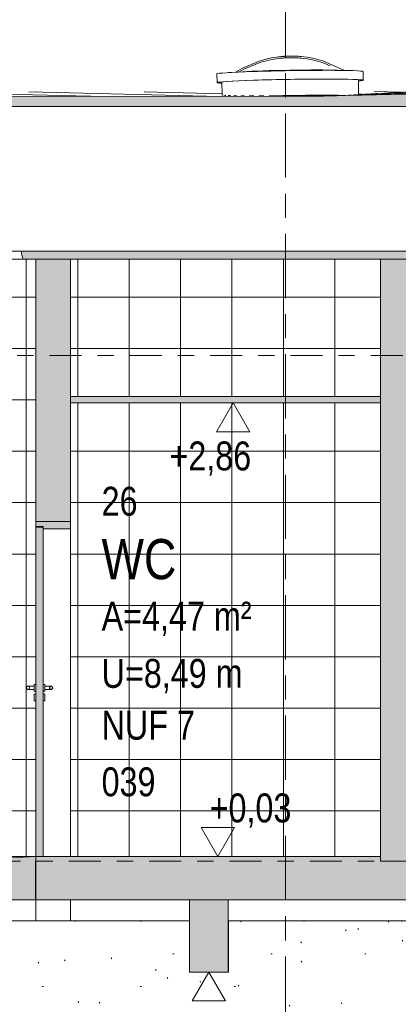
# Model space of a CAD drawing. Header units: metres. Extents: x -28 to 176, y -14 to 869.
# Tile 55 of 60: x 82.54 to 84.9, y -3.69 to 2.45. Entities that reach past the tile are written whole.
import ezdxf

# ---------------------------------------------------------------- set-up
doc = ezdxf.new("R2010")
doc.units = ezdxf.units.M
doc.linetypes.add('_Ebene_', pattern=[0.4, 0.2, -0.1, 0, -0.1])
doc.linetypes.add('_Rasterlinie_', pattern=[0.75, 0.4, -0.1, 0.15, -0.1])
for name, color, linetype, lineweight in [('A_Ebenen', 130, 'Continuous', 5), ('A_Fenster', 45, 'Continuous', 5), ('A_Geschossdecken', 7, 'Continuous', 5), ('A_Geschossdecken_Oberflächenschraffur', 7, 'Continuous', 5), ('A_Geschossdecken_Schraffur', 7, 'Continuous', 5), ('A_Hoehenkoten', 124, 'Continuous', 5), ('A_Linien_Feine Linien', 7, 'Continuous', 5), ('A_Raster', 128, 'Continuous', 5), ('A_Raum-Txt', 16, 'Continuous', 5), ('A_Skelettbau_Tragwerk Stahlbeton', 142, 'Continuous', 5), ('A_Tuer', 128, 'Continuous', 5), ('A_Türen_Element', 128, 'Continuous', 5), ('A_Türen_Rahmen', 128, 'Continuous', 5), ('A_Wand', 244, 'Continuous', 5), ('A_Wand_Schraff', 1, 'Continuous', 5), ('A_Wände_Oberflächenschraffur', 244, 'Continuous', 5)]:
    doc.layers.add(name, color=color, linetype=linetype, lineweight=lineweight)
doc.styles.add('Arial', font='arial.ttf', dxfattribs={"width": 0.8, "height": 0.18})
doc.styles.add('Arial_B', font='txt', dxfattribs={"width": 0.8, "height": 0.25})
pattern_1 = [(0, (65.62118, 18.958), (0, 0.32), []), (90, (65.62118, 18.958), (-0.32, 2e-17), [])]

# ---------------------------------------------------------------- blocks, each defined once
blk = doc.blocks.new('FE Dachkuppel rund - Ø_850 _1000_-8070056-D')
at = {"layer": 'A_Fenster', "color": 250, "lineweight": 9}
for p, q in [((11.5557, 2.1085), (11.5566, 2.0543)), ((11.5557, 2.1085), (11.5557, 2.1085)), ((11.719, 2.1221), (11.6262, 2.1164)), ((12.3949, 2.129), (12.3019, 2.1316)), ((12.4665, 2.0691), (12.4656, 2.1233)), ((11.5616, 2.0543), (11.5616, 2.0543)), ((11.5865, 2.0589), (11.5879, 1.975)), ((12.438, 1.978), (12.4364, 2.0728))]:
    blk.add_line(p, q, dxfattribs=at)
at = {"layer": 'A_Fenster', "color": 250, "lineweight": 9, "flags": 128}
for points in [[(12.3498, 2.1301), (12.214, 2.1902), (12.1519, 2.2061), (12.1181, 2.2121), (12.0968, 2.2149), (12.0822, 2.2165), (12.0716, 2.2174), (12.0635, 2.218), (12.0571, 2.2184), (12.0519, 2.2187), (12.0476, 2.2189), (12.0439, 2.219), (12.0408, 2.2191), (12.038, 2.2192), (12.0356, 2.2193), (12.0335, 2.2193), (12.0315, 2.2194), (12.0298, 2.2194), (12.0282, 2.2194), (12.0267, 2.2194), (12.0253, 2.2194), (12.0241, 2.2195), (12.0229, 2.2195), (12.0217, 2.2195), (12.0207, 2.2195), (12.0197, 2.2195), (12.0187, 2.2195), (12.0178, 2.2195), (12.0169, 2.2195), (12.016, 2.2195), (12.0152, 2.2194), (12.0144, 2.2194), (12.0136, 2.2194), (12.0128, 2.2194), (12.012, 2.2194), (12.0113, 2.2194), (12.0105, 2.2194), (12.0098, 2.2194), (12.0091, 2.2194), (12.0083, 2.2194), (12.0076, 2.2194), (12.0068, 2.2193), (12.0061, 2.2193), (12.0053, 2.2193), (12.0045, 2.2193), (12.0038, 2.2193), (12.003, 2.2193), (12.0021, 2.2192), (12.0013, 2.2192), (12.0004, 2.2192), (11.9995, 2.2192), (11.9985, 2.2191), (11.9975, 2.2191), (11.9965, 2.2191), (11.9954, 2.219), (11.9942, 2.219), (11.9929, 2.2189), (11.9916, 2.2189), (11.9902, 2.2188), (11.9886, 2.2187), (11.9869, 2.2186), (11.985, 2.2185), (11.9829, 2.2184), (11.9806, 2.2183), (11.9779, 2.2181), (11.9749, 2.2179), (11.9714, 2.2177), (11.9673, 2.2174), (11.9623, 2.217), (11.9563, 2.2164), (11.9487, 2.2156), (11.9389, 2.2145), (11.9256, 2.2127), (11.9065, 2.2097), (11.8769, 2.2038), (11.8252, 2.1901), (11.7152, 2.1449), (11.6703, 2.119)], [(12.2596, 2.1591), (12.2131, 2.18), (12.151, 2.1961), (12.1172, 2.2021), (12.096, 2.205), (12.0816, 2.2065), (12.071, 2.2074), (12.063, 2.208), (12.0567, 2.2084), (12.0515, 2.2087), (12.0472, 2.2089), (12.0436, 2.209), (12.0405, 2.2091), (12.0378, 2.2092), (12.0354, 2.2093), (12.0333, 2.2093), (12.0314, 2.2094), (12.0297, 2.2094), (12.0281, 2.2094), (12.0266, 2.2094), (12.0253, 2.2094), (12.024, 2.2095), (12.0228, 2.2095), (12.0217, 2.2095), (12.0207, 2.2095), (12.0197, 2.2095), (12.0187, 2.2095), (12.0178, 2.2095), (12.017, 2.2095), (12.0161, 2.2095), (12.0153, 2.2095), (12.0145, 2.2094), (12.0137, 2.2094), (12.0129, 2.2094), (12.0122, 2.2094), (12.0114, 2.2094), (12.0107, 2.2094), (12.01, 2.2094), (12.0092, 2.2094), (12.0085, 2.2094), (12.0078, 2.2094), (12.0071, 2.2093), (12.0063, 2.2093), (12.0056, 2.2093), (12.0048, 2.2093), (12.004, 2.2093), (12.0032, 2.2093), (12.0024, 2.2092), (12.0016, 2.2092), (12.0007, 2.2092), (11.9998, 2.2092), (11.9989, 2.2091), (11.9979, 2.2091), (11.9969, 2.2091), (11.9958, 2.209), (11.9946, 2.209), (11.9934, 2.2089), (11.9921, 2.2089), (11.9906, 2.2088), (11.9891, 2.2087), (11.9874, 2.2087), (11.9856, 2.2086), (11.9835, 2.2085), (11.9812, 2.2083), (11.9786, 2.2082), (11.9757, 2.208), (11.9722, 2.2077), (11.9682, 2.2074), (11.9633, 2.207), (11.9574, 2.2065), (11.95, 2.2057), (11.9404, 2.2046), (11.9273, 2.2029), (11.9088, 2.1999), (11.88, 2.1942), (11.8298, 2.181), (11.7237, 2.1381), (11.6934, 2.1205)]]:
    blk.add_lwpolyline(points, dxfattribs=at)
at = {"layer": 'A_Fenster', "color": 250, "lineweight": 9}
for centre, major_axis, start_param, end_param in [((12.0107, 2.1159), (0.4549, 0.0074), 6.282974, 9.424567), ((12.0106, 2.1217), (0.345, 0.0056), 0.554187, 2.586983), ((12.0106, 2.1217), (0.345, 0.0056), 0.554187, 2.586983), ((12.0115, 2.0617), (0.4549, 0.0074), 6.282974, 9.424567), ((12.0115, 2.0617), (0.4549, 0.0074), 3.141381, 3.509544), ((12.0115, 2.0617), (0.4499, 0.0074), 6.282974, 9.424567), ((12.0115, 2.0617), (0.4499, 0.0074), 3.306728, 3.483754), ((12.0115, 2.0617), (0.4499, 0.0074), 5.941037, 6.282974), ((12.0115, 2.0617), (0.4549, 0.0074), 5.915271, 6.282974), ((12.0132, 1.9618), (0.4249, 0.0069), 1.570585, 1.871926), ((12.0132, 1.9618), (0.345, 0.0056), 1.570585, 1.646222), ((12.0132, 1.9618), (0.4249, 0.0069), 0.68357, 1.570585), ((12.0132, 1.9618), (0.345, 0.0056), 0.741787, 1.570585)]:
    blk.add_ellipse(centre, major_axis=major_axis, ratio=0.02802, start_param=start_param, end_param=end_param, dxfattribs=at)
blk = doc.blocks.new('TU DF 1 - Rahmenstock flächenbündig variabel - DL - H - 840 x 2040-8070128-D')
at = {"layer": 'A_Tuer', "lineweight": 9}
for points in [[(10.4739, -0.7251), (10.6439, -0.7251), (10.6439, -0.6801), (10.4289, -0.6801), (10.4289, -0.7101), (10.4739, -0.7101), (10.4739, -0.7219)], [(10.4739, -2.7651), (10.4739, -0.7141), (10.4289, -0.7141), (10.4289, -2.7651)]]:
    blk.add_hatch(color=253, dxfattribs=at).paths.add_polyline_path(points, flags=0)
at = {"layer": 'A_Tuer', "color": 250, "lineweight": 9}
for p, q in [((10.4189, -1.7051), (10.3789, -1.7051)), ((10.4189, -1.7051), (10.3789, -1.7051)), ((10.4289, -1.6951), (10.4189, -1.6951)), ((10.4189, -1.7151), (10.4189, -1.6951)), ((10.4189, -1.7351), (10.4189, -1.7151)), ((10.4839, -1.6951), (10.4739, -1.6951)), ((10.4839, -1.6951), (10.4839, -1.7151)), ((10.5239, -1.7051), (10.4839, -1.7051)), ((10.5239, -1.7051), (10.4839, -1.7051)), ((10.4839, -1.7151), (10.4839, -1.7351)), ((10.3789, -1.7251), (10.4189, -1.7251)), ((10.3789, -1.7251), (10.4189, -1.7251)), ((10.4189, -1.7351), (10.4289, -1.7351)), ((10.4289, -1.7551), (10.4189, -1.7551)), ((10.4189, -1.7751), (10.4189, -1.7551)), ((10.4189, -1.7951), (10.4189, -1.7751)), ((10.4739, -1.7351), (10.4839, -1.7351)), ((10.4839, -1.7551), (10.4739, -1.7551)), ((10.4839, -1.7251), (10.5239, -1.7251)), ((10.4839, -1.7251), (10.5239, -1.7251)), ((10.4839, -1.7551), (10.4839, -1.7751)), ((10.4839, -1.7751), (10.4839, -1.7951)), ((10.4189, -1.7951), (10.4289, -1.7951)), ((10.4739, -1.7951), (10.4839, -1.7951))]:
    blk.add_line(p, q, dxfattribs=at)
for centre, start, end in [((10.3789, -1.7151), 0, 180), ((10.3789, -1.7151), 0, 180), ((10.3789, -1.7151), 180, 0), ((10.3789, -1.7151), 180, 0), ((10.5239, -1.7151), 0, 180), ((10.5239, -1.7151), 0, 180), ((10.5239, -1.7151), 180, 0), ((10.5239, -1.7151), 180, 0)]:
    blk.add_arc(centre, 0.01, start, end, dxfattribs=at)
for points, knots in [([(10.3689, -1.7151), (10.3689, -1.7142), (10.369, -1.7129), (10.3696, -1.7113), (10.3702, -1.7101), (10.3708, -1.7092), (10.3714, -1.7085), (10.3719, -1.7079), (10.3728, -1.7071), (10.3737, -1.7065), (10.3744, -1.7061), (10.375, -1.7059), (10.3757, -1.7056), (10.3763, -1.7054), (10.3769, -1.7053), (10.3776, -1.7052), (10.3782, -1.7051), (10.3789, -1.7051), (10.3795, -1.7051), (10.3802, -1.7052), (10.3808, -1.7053), (10.3815, -1.7054), (10.3821, -1.7056), (10.3827, -1.7059), (10.3833, -1.7061), (10.3839, -1.7064), (10.3844, -1.7068), (10.3851, -1.7073), (10.3858, -1.7079), (10.3864, -1.7085), (10.3869, -1.7092), (10.3873, -1.7097), (10.3875, -1.7101)], [0, 0, 0, 0, 0.0833333, 0.125, 0.1666667, 0.2083333, 0.2291667, 0.25, 0.2916667, 0.3333333, 0.3541667, 0.375, 0.3958333, 0.4166667, 0.4375, 0.4583333, 0.4791667, 0.5, 0.5208333, 0.5416667, 0.5625, 0.5833333, 0.6041667, 0.625, 0.6458333, 0.6666667, 0.6875, 0.7083333, 0.75, 0.7708333, 0.7916667, 0.8333333, 0.8333333, 0.8333333, 0.8333333]), ([(10.3689, -1.7151), (10.3689, -1.7142), (10.369, -1.7129), (10.3696, -1.7113), (10.3702, -1.7101), (10.3708, -1.7092), (10.3714, -1.7085), (10.3719, -1.7079), (10.3728, -1.7071), (10.3737, -1.7065), (10.3744, -1.7061), (10.375, -1.7059), (10.3757, -1.7056), (10.3763, -1.7054), (10.3769, -1.7053), (10.3776, -1.7052), (10.3782, -1.7051), (10.3789, -1.7051), (10.3795, -1.7051), (10.3802, -1.7052), (10.3808, -1.7053), (10.3815, -1.7054), (10.3821, -1.7056), (10.3827, -1.7059), (10.3833, -1.7061), (10.3839, -1.7064), (10.3844, -1.7068), (10.3851, -1.7073), (10.3858, -1.7079), (10.3864, -1.7085), (10.3869, -1.7092), (10.3873, -1.7097), (10.3875, -1.7101)], [0, 0, 0, 0, 0.0833333, 0.125, 0.1666667, 0.2083333, 0.2291667, 0.25, 0.2916667, 0.3333333, 0.3541667, 0.375, 0.3958333, 0.4166667, 0.4375, 0.4583333, 0.4791667, 0.5, 0.5208333, 0.5416667, 0.5625, 0.5833333, 0.6041667, 0.625, 0.6458333, 0.6666667, 0.6875, 0.7083333, 0.75, 0.7708333, 0.7916667, 0.8333333, 0.8333333, 0.8333333, 0.8333333]), ([(10.3839, -1.7238), (10.3837, -1.7239), (10.3833, -1.7241), (10.3827, -1.7243), (10.3821, -1.7246), (10.3815, -1.7248), (10.3808, -1.7249), (10.3802, -1.725), (10.3795, -1.7251), (10.3789, -1.7251), (10.3782, -1.7251), (10.3776, -1.725), (10.3769, -1.7249), (10.3763, -1.7248), (10.3757, -1.7246), (10.375, -1.7243), (10.3744, -1.7241), (10.3739, -1.7238), (10.3733, -1.7234), (10.3726, -1.7229), (10.3719, -1.7223), (10.3714, -1.7217), (10.3708, -1.721), (10.3702, -1.7201), (10.3696, -1.7189), (10.369, -1.7173), (10.3689, -1.716), (10.3689, -1.7151)], [0.3333333, 0.3333333, 0.3333333, 0.3333333, 0.3541667, 0.375, 0.3958333, 0.4166667, 0.4375, 0.4583333, 0.4791667, 0.5, 0.5208333, 0.5416667, 0.5625, 0.5833333, 0.6041667, 0.625, 0.6458333, 0.6666667, 0.6875, 0.7083333, 0.75, 0.7708333, 0.7916667, 0.8333333, 0.875, 0.9166667, 1, 1, 1, 1]), ([(10.3839, -1.7238), (10.3837, -1.7239), (10.3833, -1.7241), (10.3827, -1.7243), (10.3821, -1.7246), (10.3815, -1.7248), (10.3808, -1.7249), (10.3802, -1.725), (10.3795, -1.7251), (10.3789, -1.7251), (10.3782, -1.7251), (10.3776, -1.725), (10.3769, -1.7249), (10.3763, -1.7248), (10.3757, -1.7246), (10.375, -1.7243), (10.3744, -1.7241), (10.3739, -1.7238), (10.3733, -1.7234), (10.3726, -1.7229), (10.3719, -1.7223), (10.3714, -1.7217), (10.3708, -1.721), (10.3702, -1.7201), (10.3696, -1.7189), (10.369, -1.7173), (10.3689, -1.716), (10.3689, -1.7151)], [0.3333333, 0.3333333, 0.3333333, 0.3333333, 0.3541667, 0.375, 0.3958333, 0.4166667, 0.4375, 0.4583333, 0.4791667, 0.5, 0.5208333, 0.5416667, 0.5625, 0.5833333, 0.6041667, 0.625, 0.6458333, 0.6666667, 0.6875, 0.7083333, 0.75, 0.7708333, 0.7916667, 0.8333333, 0.875, 0.9166667, 1, 1, 1, 1]), ([(10.5335, -1.7177), (10.5334, -1.7181), (10.5331, -1.7189), (10.5326, -1.7201), (10.5319, -1.721), (10.5314, -1.7217), (10.5308, -1.7223), (10.53, -1.7231), (10.5291, -1.7237), (10.5283, -1.7241), (10.5277, -1.7243), (10.5271, -1.7246), (10.5265, -1.7248), (10.5258, -1.7249), (10.5252, -1.725), (10.5245, -1.7251), (10.5239, -1.7251), (10.5232, -1.7251), (10.5226, -1.725), (10.5219, -1.7249), (10.5213, -1.7248), (10.5207, -1.7246), (10.52, -1.7243), (10.5194, -1.7241), (10.5189, -1.7238), (10.5183, -1.7234), (10.5176, -1.7229), (10.5169, -1.7223), (10.5164, -1.7217), (10.5158, -1.721), (10.5152, -1.7201), (10.5146, -1.7189), (10.514, -1.7173), (10.5139, -1.716), (10.5139, -1.7151)], [0.0833333, 0.0833333, 0.0833333, 0.0833333, 0.125, 0.1666667, 0.2083333, 0.2291667, 0.25, 0.2916667, 0.3333333, 0.3541667, 0.375, 0.3958333, 0.4166667, 0.4375, 0.4583333, 0.4791667, 0.5, 0.5208333, 0.5416667, 0.5625, 0.5833333, 0.6041667, 0.625, 0.6458333, 0.6666667, 0.6875, 0.7083333, 0.75, 0.7708333, 0.7916667, 0.8333333, 0.875, 0.9166667, 1, 1, 1, 1]), ([(10.5335, -1.7177), (10.5334, -1.7181), (10.5331, -1.7189), (10.5326, -1.7201), (10.5319, -1.721), (10.5314, -1.7217), (10.5308, -1.7223), (10.53, -1.7231), (10.5291, -1.7237), (10.5283, -1.7241), (10.5277, -1.7243), (10.5271, -1.7246), (10.5265, -1.7248), (10.5258, -1.7249), (10.5252, -1.725), (10.5245, -1.7251), (10.5239, -1.7251), (10.5232, -1.7251), (10.5226, -1.725), (10.5219, -1.7249), (10.5213, -1.7248), (10.5207, -1.7246), (10.52, -1.7243), (10.5194, -1.7241), (10.5189, -1.7238), (10.5183, -1.7234), (10.5176, -1.7229), (10.5169, -1.7223), (10.5164, -1.7217), (10.5158, -1.721), (10.5152, -1.7201), (10.5146, -1.7189), (10.514, -1.7173), (10.5139, -1.716), (10.5139, -1.7151)], [0.0833333, 0.0833333, 0.0833333, 0.0833333, 0.125, 0.1666667, 0.2083333, 0.2291667, 0.25, 0.2916667, 0.3333333, 0.3541667, 0.375, 0.3958333, 0.4166667, 0.4375, 0.4583333, 0.4791667, 0.5, 0.5208333, 0.5416667, 0.5625, 0.5833333, 0.6041667, 0.625, 0.6458333, 0.6666667, 0.6875, 0.7083333, 0.75, 0.7708333, 0.7916667, 0.8333333, 0.875, 0.9166667, 1, 1, 1, 1]), ([(10.5152, -1.7101), (10.5154, -1.7097), (10.5158, -1.7092), (10.5164, -1.7085), (10.5169, -1.7079), (10.5178, -1.7071), (10.5187, -1.7065), (10.5194, -1.7061), (10.52, -1.7059), (10.5207, -1.7056), (10.5213, -1.7054), (10.5219, -1.7053), (10.5226, -1.7052), (10.5232, -1.7051), (10.5239, -1.7051), (10.5245, -1.7051), (10.5252, -1.7052), (10.5258, -1.7053), (10.5265, -1.7054), (10.5271, -1.7056), (10.5277, -1.7059), (10.5283, -1.7061), (10.5289, -1.7064), (10.5294, -1.7068), (10.5301, -1.7073), (10.5308, -1.7079), (10.5314, -1.7085), (10.5319, -1.7092), (10.5326, -1.7101), (10.5331, -1.7113), (10.5334, -1.7121), (10.5335, -1.7125)], [0.1666667, 0.1666667, 0.1666667, 0.1666667, 0.2083333, 0.2291667, 0.25, 0.2916667, 0.3333333, 0.3541667, 0.375, 0.3958333, 0.4166667, 0.4375, 0.4583333, 0.4791667, 0.5, 0.5208333, 0.5416667, 0.5625, 0.5833333, 0.6041667, 0.625, 0.6458333, 0.6666667, 0.6875, 0.7083333, 0.75, 0.7708333, 0.7916667, 0.8333333, 0.875, 0.9166667, 0.9166667, 0.9166667, 0.9166667]), ([(10.5152, -1.7101), (10.5154, -1.7097), (10.5158, -1.7092), (10.5164, -1.7085), (10.5169, -1.7079), (10.5178, -1.7071), (10.5187, -1.7065), (10.5194, -1.7061), (10.52, -1.7059), (10.5207, -1.7056), (10.5213, -1.7054), (10.5219, -1.7053), (10.5226, -1.7052), (10.5232, -1.7051), (10.5239, -1.7051), (10.5245, -1.7051), (10.5252, -1.7052), (10.5258, -1.7053), (10.5265, -1.7054), (10.5271, -1.7056), (10.5277, -1.7059), (10.5283, -1.7061), (10.5289, -1.7064), (10.5294, -1.7068), (10.5301, -1.7073), (10.5308, -1.7079), (10.5314, -1.7085), (10.5319, -1.7092), (10.5326, -1.7101), (10.5331, -1.7113), (10.5334, -1.7121), (10.5335, -1.7125)], [0.1666667, 0.1666667, 0.1666667, 0.1666667, 0.2083333, 0.2291667, 0.25, 0.2916667, 0.3333333, 0.3541667, 0.375, 0.3958333, 0.4166667, 0.4375, 0.4583333, 0.4791667, 0.5, 0.5208333, 0.5416667, 0.5625, 0.5833333, 0.6041667, 0.625, 0.6458333, 0.6666667, 0.6875, 0.7083333, 0.75, 0.7708333, 0.7916667, 0.8333333, 0.875, 0.9166667, 0.9166667, 0.9166667, 0.9166667]), ([(10.3875, -1.7201), (10.3873, -1.7205), (10.3869, -1.721), (10.3864, -1.7217), (10.3858, -1.7223), (10.3852, -1.7229), (10.3847, -1.7232), (10.3846, -1.7233)], [0.1666667, 0.1666667, 0.1666667, 0.1666667, 0.2083333, 0.2291667, 0.25, 0.2916667, 0.3050614, 0.3050614, 0.3050614, 0.3050614]), ([(10.3875, -1.7201), (10.3873, -1.7205), (10.3869, -1.721), (10.3864, -1.7217), (10.3858, -1.7223), (10.3852, -1.7229), (10.3847, -1.7232), (10.3846, -1.7233)], [0.1666667, 0.1666667, 0.1666667, 0.1666667, 0.2083333, 0.2291667, 0.25, 0.2916667, 0.3050614, 0.3050614, 0.3050614, 0.3050614])]:
    blk.add_open_spline(points, degree=3, knots=knots, dxfattribs=at)
at = {"layer": 'A_Türen_Element', "color": 250, "lineweight": 9}
for p, q in [((10.4739, -0.7141), (10.4289, -0.7141)), ((10.4289, -0.7141), (10.4289, -2.7651)), ((10.4739, -2.7651), (10.4739, -0.7141)), ((10.4289, -2.7651), (10.4739, -2.7651))]:
    blk.add_line(p, q, dxfattribs=at)
at = {"layer": 'A_Türen_Rahmen', "color": 250, "lineweight": 9}
for p, q in [((10.6439, -0.6801), (10.4289, -0.6801)), ((10.4289, -0.6801), (10.4289, -0.7101)), ((10.4289, -0.7101), (10.4739, -0.7101)), ((10.4289, -0.7101), (10.4289, -0.7141)), ((10.4739, -0.7101), (10.4739, -0.7251)), ((10.4739, -0.7251), (10.6439, -0.7251)), ((10.6439, -0.7251), (10.6439, -0.6801)), ((10.6439, -2.7651), (10.6439, -0.7251))]:
    blk.add_line(p, q, dxfattribs=at)
blk = doc.blocks.new('Höhenkoten - leer-6237472-D')
at = {"layer": 'A_Hoehenkoten'}
for p, q in [((-13.6089, -9.1851), (-13.8168, -9.1851)), ((-13.7128, -9.3651), (-13.8168, -9.1851)), ((-13.7128, -9.3651), (-13.6089, -9.1851))]:
    blk.add_line(p, q, dxfattribs=at)

msp = doc.modelspace()

# ---------------------------------------------------------------- hatches: boundary and pattern name
at = {"layer": 'A_Geschossdecken_Oberflächenschraffur'}
h = msp.add_hatch(dxfattribs=at)
h.set_pattern_fill('FP_87', color=9, style=0, pattern_type=2)
h.set_pattern_definition([(1.427, (91.601176, 2.137), (-0.189065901, 0.0002917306), [])])
h.paths.add_polyline_path([(84.672, 1.9754), (89.9405, 2.0946), (89.9399, 2.1089), (86.6288, 2.034), (86.6289, 2.0229), (86.5761, 2.0205), (86.4062, 2.0154), (86.0659, 2.0075), (85.8148, 2.0035), (85.782, 2.0044), (85.782, 2.0089), (84.6881, 1.9759)], flags=0)
h.paths.add_polyline_path([(90.8403, 2.115), (94.815, 2.2049), (94.1807, 2.2049), (90.8401, 2.1293), (90.8402, 2.1206)], flags=0)
h = msp.add_hatch(dxfattribs=at)
h.set_pattern_fill('FP_85', color=9, style=0, pattern_type=2)
h.set_pattern_definition([(358.618, (73.546176, 2.07), (0.547275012, 0.004802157), [])])
h.paths.add_polyline_path([(59.1552, 1.9455), (61.4952, 1.9487), (61.4951, 1.9657), (59.2788, 1.9466)], flags=0)
h.paths.add_polyline_path([(62.8952, 1.9492), (65.4965, 1.9517), (65.4964, 1.9794), (62.8952, 1.9769), (62.8952, 1.9499)], flags=0)
h.paths.add_polyline_path([(66.8965, 1.953), (67.0306, 1.9532), (69.4914, 1.9556), (69.4913, 1.9833), (66.8965, 1.9808), (66.8965, 1.9635)], flags=0)
h.paths.add_polyline_path([(70.8914, 1.9569), (71.0099, 1.957), (73.4868, 1.9595), (73.4859, 1.9872), (70.8914, 1.9847), (70.8914, 1.9673)], flags=0)
h.paths.add_polyline_path([(74.887, 1.9608), (77.5018, 1.9634), (77.5009, 1.9911), (77.5002, 1.9911), (74.8865, 1.9885), (74.8868, 1.9711)], flags=0)
h.paths.add_polyline_path([(78.9019, 1.9647), (81.5927, 1.9683), (81.5922, 1.9951), (78.9015, 1.9925), (78.9018, 1.9694)], flags=0)
h.paths.add_polyline_path([(82.4389, 1.9682), (83.1819, 1.9689), (84.4305, 1.9701), (84.4694, 1.9722), (84.2253, 1.9709), (83.9621, 1.9719), (83.8254, 1.9745), (83.8015, 1.9764), (83.8015, 1.9778), (83.8012, 1.9972), (82.4421, 1.9959), (82.4426, 1.9691), (82.4389, 1.9682)], flags=0)
h.paths.add_polyline_path([(84.6487, 1.9809), (85.0037, 1.9984), (84.6484, 1.9981), (84.6486, 1.983)], flags=0)
h = msp.add_hatch(dxfattribs=at)
h.set_pattern_fill('FP_86', color=9, style=0, pattern_type=2)
h.set_pattern_definition([(1.416, (86.753176, 2.085), (-0.211059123, -0.000215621), [])])
h.paths.add_polyline_path([(84.4305, 1.9701), (84.7515, 1.9778), (85.7819, 2.0101), (85.7819, 2.0154), (85.7819, 2.0154), (84.9744, 1.9969), (84.6487, 1.9803), (84.6487, 1.9785), (84.6045, 1.9764), (84.435, 1.9703)], flags=0)
at = {"layer": 'A_Geschossdecken_Schraffur', "lineweight": 9}
h = msp.add_hatch(color=253, dxfattribs=at)
h.paths.add_polyline_path([(83.1819, 0.9549), (86.1025, 0.9549), (86.1184, 1.0049), (82.5483, 1.0049), (82.5599, 0.9549)], flags=0)
h.paths.add_polyline_path([(81.3093, 0.9549), (81.5122, 0.9549), (81.5221, 1.0049), (78.9176, 1.0049), (78.9184, 0.9549), (80.373, 0.9549)], flags=0)
h.paths.add_polyline_path([(95.1584, 0.9549), (95.1584, 2.2049), (94.815, 2.2049), (90.8403, 2.115), (90.8437, 1.9049), (94.8355, 1.9049), (94.8355, 1.0049), (90.8584, 1.0049), (90.8593, 0.9549), (94.8355, 0.9549)], flags=0)
h.paths.add_polyline_path([(47.7085, 0.9549), (49.5198, 0.9549), (49.52, 1.0049), (47.7085, 1.0049)], flags=0)
h.paths.add_polyline_path([(58.581, 0.9549), (61.4958, 0.9549), (61.4958, 1.0049), (58.5702, 1.0049)], flags=0)
h.paths.add_polyline_path([(54.0169, 0.9549), (54.0231, 1.0049), (52.5312, 1.0049), (52.5384, 0.9549), (53.2201, 0.9549)], flags=0)
h.paths.add_polyline_path([(56.9653, 0.9549), (57.5578, 0.9549), (57.5687, 1.0049), (56.419, 1.0049), (56.426, 0.9549)], flags=0)
h.paths.add_polyline_path([(54.4786, 0.9549), (56.0165, 0.9549), (56.0235, 1.0049), (54.4723, 1.0049)], flags=0)
h.paths.add_polyline_path([(89.7361, 0.9549), (89.9591, 0.9549), (89.9583, 1.0049), (86.3268, 1.0049), (86.3366, 0.9778), (86.3443, 0.9549), (87.8635, 0.9549)], flags=0)
h.paths.add_polyline_path([(77.5183, 0.9549), (77.5174, 1.0049), (74.9026, 1.0049), (74.9034, 0.9549), (76.6278, 0.9549)], flags=0)
h.paths.add_polyline_path([(73.5032, 0.9549), (73.5024, 1.0049), (70.892, 1.0049), (70.892, 0.9549), (72.8826, 0.9549)], flags=0)
h.paths.add_polyline_path([(69.492, 0.9549), (69.492, 1.0049), (66.8971, 1.0049), (66.8971, 0.9549), (69.1373, 0.9549)], flags=0)
h.paths.add_polyline_path([(51.3475, 0.9549), (52.0306, 0.9549), (52.0382, 1.0049), (50.42, 1.0049), (50.4198, 0.9549)], flags=0)
h.paths.add_polyline_path([(62.8958, 0.9549), (65.4971, 0.9549), (65.4971, 1.0049), (62.8958, 1.0049)], flags=0)
h.paths.add_polyline_path([(82.4256, 1.9049), (89.9436, 1.9049), (89.9405, 2.0946), (84.4305, 1.9701), (82.4389, 1.9674), (82.4389, 1.9667), (82.3581, 1.9653), (82.3593, 1.9049), (82.4093, 1.9049)], flags=0)
h.paths.add_polyline_path([(52.3281, 1.9049), (54.1565, 1.9049), (54.1564, 1.9281), (52.3165, 1.9349), (52.3271, 1.9082)], flags=0)
h.paths.add_polyline_path([(81.678, 1.9049), (81.6775, 1.9542), (81.5966, 1.9529), (81.5964, 1.9673), (78.9019, 1.9647), (78.9029, 1.9049), (81.6465, 1.9049)], flags=0)
h.paths.add_polyline_path([(52.0497, 1.9049), (52.2484, 1.9049), (52.2523, 1.9154), (52.2603, 1.9349), (51.2305, 1.9349), (51.2305, 1.9394), (50.4236, 1.9426), (50.4235, 1.9049), (51.8156, 1.9049)], flags=0)
h.paths.add_polyline_path([(77.0959, 1.9049), (77.5027, 1.9049), (77.5018, 1.9634), (74.887, 1.9608), (74.8879, 1.9049), (76.6278, 1.9049)], flags=0)
h.paths.add_polyline_path([(54.339, 1.9049), (57.7363, 1.9049), (57.7364, 1.9289), (57.6541, 1.9289), (57.6541, 1.9455), (57.3837, 1.9455), (56.4972, 1.9374), (54.7416, 1.9258), (54.3381, 1.9274), (54.3385, 1.9154)], flags=0)
h.paths.add_polyline_path([(73.3507, 1.9049), (73.4877, 1.9049), (73.4868, 1.9595), (70.8914, 1.9569), (70.8914, 1.9049), (73.3459, 1.9049)], flags=0)
h.paths.add_polyline_path([(69.1373, 1.9049), (69.4914, 1.9049), (69.4914, 1.9556), (66.8965, 1.953), (66.8965, 1.9049), (67.2647, 1.9049)], flags=0)
h.paths.add_polyline_path([(65.3921, 1.9049), (65.4965, 1.9049), (65.4965, 1.9517), (62.8952, 1.9492), (62.8953, 1.9049), (65.3744, 1.9049)], flags=0)
h.paths.add_polyline_path([(47.8642, 1.9049), (49.5235, 1.9049), (49.5236, 1.946), (47.7085, 1.9528), (47.7085, 1.9049), (47.7772, 1.9049)], flags=0)
h.paths.add_polyline_path([(61.1787, 1.9049), (61.4953, 1.9049), (61.4952, 1.9478), (58.4847, 1.9455), (58.4848, 1.9289), (58.4025, 1.9289), (58.4025, 1.9049), (60.7105, 1.9049)], flags=0)
for points in [[(82.856, 0.0599), (84.7851, 0.0599), (84.7851, 0.0999), (82.856, 0.0999)], [(58.1302, -3.0951), (58.9572, -3.0929), (60.0316, -3.0678), (61.0817, -3.074), (63.5195, -3.0751), (64.7493, -3.0757), (68.9644, -3.0756), (78.0594, -3.0616), (80.9095, -3.0872), (80.9095, -3.0351), (82.641, -3.0351), (82.641, -2.7651), (81.7691, -2.8151), (78.0594, -2.7816), (68.9644, -2.7956), (63.5195, -2.7951), (61.0817, -2.794), (60.0316, -2.7878), (58.9572, -2.8129), (58.1302, -2.8151), (57.3188, -2.7651), (57.3188, -3.0451), (57.9016, -3.081)], [(82.6391, -3.0351), (94.9564, -3.0351), (94.9564, -2.7951), (82.6391, -2.7951)], [(82.641, -2.7951), (84.7851, -2.7951), (84.7851, -2.7651), (82.641, -2.7651)]]:
    msp.add_hatch(color=253, dxfattribs=at).paths.add_polyline_path(points, flags=0)
at = {"layer": 'A_Skelettbau_Tragwerk Stahlbeton'}
msp.add_hatch(color=8, dxfattribs=at).paths.add_polyline_path([(83.5973, -3.4851), (83.8373, -3.4851), (83.8373, -3.0351), (83.5973, -3.0351)], flags=0)
at = {"layer": 'A_Wand_Schraff', "lineweight": 9}
for points in [[(82.641, -0.6801), (82.856, -0.6801), (82.856, 0.9549), (82.641, 0.9549), (82.641, 0.4502)], [(84.7851, -2.7951), (85.0001, -2.7951), (85.0001, 0.9549), (84.7851, 0.9549), (84.7851, -1.894)]]:
    msp.add_hatch(color=253, dxfattribs=at).paths.add_polyline_path(points, flags=0)
at = {"layer": 'A_Wände_Oberflächenschraffur'}
h = msp.add_hatch(dxfattribs=at)
h.set_pattern_fill('FP_65', color=133, style=0, pattern_type=2)
h.set_pattern_definition(pattern_1)
h.paths.add_polyline_path([(81.7691, -2.8151), (81.769, -2.8151), (81.7663, -2.8151)], flags=0)
h.paths.add_polyline_path([(81.7691, -2.7652), (81.7691, -2.7651), (82.641, -2.7651), (82.641, -1.7951), (82.631, -1.7944), (82.631, -1.7551), (82.641, -1.7551), (82.641, -1.7351), (82.631, -1.7344), (82.631, -1.7251), (82.5885, -1.7248), (82.584, -1.7222), (82.5814, -1.7177), (82.5814, -1.7125), (82.586, -1.7064), (82.601, -1.7051), (82.631, -1.7051), (82.631, -1.6951), (82.641, -1.6951), (82.641, 0.9549), (80.3885, 0.9549), (80.3885, -2.7651), (81.5713, -2.7652)], flags=0)
h = msp.add_hatch(dxfattribs=at)
h.set_pattern_fill('FP_65', color=133, style=0, pattern_type=2)
h.set_pattern_definition(pattern_1)
h.paths.add_polyline_path([(81.7691, -2.8151), (81.769, -2.8151), (81.7663, -2.8151)], flags=0)
h.paths.add_polyline_path([(81.7691, -2.7652), (81.7691, -2.7651), (82.641, -2.7651), (82.641, -1.7951), (82.631, -1.7944), (82.631, -1.7551), (82.641, -1.7551), (82.641, -1.7351), (82.631, -1.7344), (82.631, -1.7251), (82.5885, -1.7248), (82.584, -1.7222), (82.5814, -1.7177), (82.5814, -1.7125), (82.586, -1.7064), (82.601, -1.7051), (82.631, -1.7051), (82.631, -1.6951), (82.641, -1.6951), (82.641, 0.9549), (80.3885, 0.9549), (80.3885, -2.7651), (81.5713, -2.7652)], flags=0)
h = msp.add_hatch(dxfattribs=at)
h.set_pattern_fill('FP_65', color=133, style=0, pattern_type=2)
h.set_pattern_definition(pattern_1)
h.paths.add_polyline_path([(82.8715, -2.7651), (84.7851, -2.7651), (84.7851, 0.0599), (82.856, 0.0599), (82.856, -2.7651)], flags=0)
h.paths.add_polyline_path([(84.7851, 0.0999), (84.7851, 0.9549), (82.856, 0.9549), (82.856, 0.0999), (84.3452, 0.0999)], flags=0)
h = msp.add_hatch(dxfattribs=at)
h.set_pattern_fill('FP_65', color=133, style=0, pattern_type=2)
h.set_pattern_definition(pattern_1)
h.paths.add_polyline_path([(82.8715, -2.7651), (84.7851, -2.7651), (84.7851, 0.0599), (82.856, 0.0599), (82.856, -2.7651)], flags=0)
h.paths.add_polyline_path([(84.7851, 0.0999), (84.7851, 0.9549), (82.856, 0.9549), (82.856, 0.0999), (84.3452, 0.0999)], flags=0)
h = msp.add_hatch(dxfattribs=at)
h.set_pattern_fill('FP_62', style=0, pattern_type=2)
h.set_pattern_definition([(0, (65.61918, 18.958), (0.813, 0.203), [0.007, -0.603, 0.007, -0.603, -3.251]), (0, (65.61918, 18.958), (0.813, 0.203), [-1.219, 0.007, -1.212, 0.007, -0.603, -1.422]), (0, (65.61918, 18.958), (0.813, 0.203), [-3.048, 0.007, -0.4, 0.007, -1.009]), (120, (65.92418, 19.06), (-0.5823032, 0.6025787), [0.007, -0.603, 0.007, -0.603, -3.251]), (120, (65.92418, 19.06), (-0.5823032, 0.6025787), [-1.219, 0.007, -1.212, 0.007, -0.603, -1.422]), (120, (65.92418, 19.06), (-0.5823032, 0.6025787), [-3.048, 0.007, -0.4, 0.007, -1.009]), (240, (66.02618, 19.466), (-0.2306968, -0.8055787), [0.007, -0.603, 0.007, -0.603, -3.251]), (240, (66.02618, 19.466), (-0.2306968, -0.8055787), [-1.219, 0.007, -1.212, 0.007, -0.603, -1.422]), (240, (66.02618, 19.466), (-0.2306968, -0.8055787), [-3.048, 0.007, -0.4, 0.007, -1.009])])
h.paths.add_polyline_path([(78.7586, -6.9451), (88.4827, -6.9451), (88.4827, -4.9051), (90.0227, -4.9051), (90.0227, -6.9451), (94.1502, -6.9451), (94.1502, -3.1651), (92.656, -3.1651), (92.656, -3.4851), (92.416, -3.4851), (92.416, -3.1651), (89.716, -3.1651), (89.716, -3.4851), (89.476, -3.4851), (89.476, -3.1651), (86.776, -3.1651), (86.776, -3.4851), (86.536, -3.4851), (86.536, -3.1651), (83.8389, -3.1651), (83.8389, -3.4851), (83.5973, -3.4851), (83.5973, -3.1651), (80.9082, -3.1651), (80.907, -3.4851), (80.6658, -3.4851), (80.6658, -3.1651), (78.7586, -3.1651), (78.7586, -4.2382)], flags=0)

# ---------------------------------------------------------------- linework, layer by layer
at = {"layer": 'A_Ebenen', "color": 170, "linetype": '_Ebene_', "lineweight": 9}
for p, q in [((97.0457, 0.9549), (45.2253, 0.9549)), ((45.2253, 0.3549), (97.0457, 0.3549)), ((97.0457, -2.7951), (45.2253, -2.7951)), ((97.0457, -2.7951), (45.2253, -2.7951)), ((97.0457, -3.0351), (45.2253, -3.0351))]:
    msp.add_line(p, q, dxfattribs=at)
at = {"layer": 'A_Geschossdecken', "color": 250, "lineweight": 9}
for p, q in [((89.9405, 2.0946), (84.672, 1.9754)), ((84.4305, 1.9701), (82.4389, 1.9682)), ((83.801, 1.9768), (83.8011, 1.976)), ((83.8022, 1.9758), (83.8063, 1.9754)), ((83.8152, 1.9749), (83.8241, 1.9745)), ((84.0933, 1.9711), (84.0994, 1.9711)), ((84.672, 1.9754), (84.4305, 1.9701)), ((84.4749, 1.9723), (84.4305, 1.9701)), ((84.5552, 1.9747), (84.5701, 1.9751)), ((85.0039, 1.9984), (84.6487, 1.9809)), ((84.649, 1.9786), (84.6488, 1.9791)), ((84.672, 1.9754), (85.782, 2.0089)), ((82.5599, 0.9549), (86.1025, 0.9549)), ((84.7851, 0.0999), (82.856, 0.0999)), ((82.856, 0.0599), (84.7851, 0.0599)), ((82.641, -2.7651), (81.7691, -2.8151)), ((84.7851, -2.7651), (81.7691, -2.7651)), ((82.641, -2.7951), (82.6391, -2.7951)), ((82.6391, -2.7951), (82.6391, -3.0351)), ((82.641, -2.7651), (82.641, -3.1651)), ((84.7851, -2.7951), (84.7851, -2.7651)), ((89.2595, -2.7951), (84.7851, -2.7951)), ((80.9095, -3.0351), (94.9564, -3.0351)), ((82.856, -3.0351), (82.856, -3.1651)), ((83.5973, -3.1651), (80.9081, -3.1651)), ((86.536, -3.1651), (83.8389, -3.1651))]:
    msp.add_line(p, q, dxfattribs=at)
at = {"layer": 'A_Geschossdecken', "color": 250, "lineweight": 9, "flags": 128}
for points in [[(83.8378, 1.974), (83.8396, 1.974), (83.8529, 1.9736)], [(83.8721, 1.9732), (83.8748, 1.9731), (83.8921, 1.9728)], [(83.9161, 1.9725), (83.9197, 1.9724), (83.9405, 1.9722)], [(83.9687, 1.9719), (83.9731, 1.9718), (83.9967, 1.9716)], [(84.0283, 1.9714), (84.0336, 1.9714), (84.0591, 1.9712)], [(84.0994, 1.9711), (84.1616, 1.9709), (84.2253, 1.9709)], [(84.2253, 1.9709), (84.2917, 1.9711), (84.3565, 1.9713), (84.4181, 1.9718), (84.4749, 1.9723)], [(84.4749, 1.9723), (84.5175, 1.9735), (84.5552, 1.9747)], [(84.5869, 1.9757), (84.592, 1.9759), (84.6055, 1.9764)], [(84.6172, 1.9768), (84.6203, 1.977), (84.6314, 1.9774)], [(84.6377, 1.9778), (84.6394, 1.9779), (84.6468, 1.9784)]]:
    msp.add_lwpolyline(points, dxfattribs=at)
at = {"layer": 'A_Geschossdecken', "color": 250, "lineweight": 9}
msp.add_open_spline([(82.5483, 1.0049), (82.5521, 0.9882), (82.556, 0.9716), (82.5599, 0.9549)], degree=3, dxfattribs=at)
msp.add_open_spline([(82.5578, 0.9549), (82.5566, 0.9549), (82.5539, 0.9549), (82.549, 0.9549), (82.5446, 0.9549), (82.5395, 0.9549), (82.5338, 0.9549), (82.5273, 0.9549), (82.5202, 0.9549), (82.5125, 0.9549), (82.504, 0.9549), (82.495, 0.9549), (82.4853, 0.9549), (82.475, 0.9549), (82.4641, 0.9549), (82.4527, 0.9549), (82.4407, 0.9549), (82.4281, 0.9549), (82.415, 0.9549), (82.4013, 0.9549), (82.3872, 0.9549), (82.3727, 0.9549), (82.3576, 0.9549), (82.342, 0.9549), (82.3262, 0.9549), (82.3099, 0.9549), (82.2932, 0.9549), (82.2761, 0.9549), (82.2559, 0.9549), (82.2323, 0.9549), (82.205, 0.9549), (82.1774, 0.9549), (82.1492, 0.9549), (82.1207, 0.9549), (82.0825, 0.9549), (82.0535, 0.9549), (82.0341, 0.9549)], degree=3, knots=[0.0909091, 0.0909091, 0.0909091, 0.0909091, 0.1363636, 0.1590909, 0.1818182, 0.2045455, 0.2272727, 0.25, 0.2727273, 0.2954545, 0.3181818, 0.3409091, 0.3636364, 0.3863636, 0.4090909, 0.4318182, 0.4545455, 0.4772727, 0.5, 0.5227273, 0.5454545, 0.5681818, 0.5909091, 0.6136364, 0.6363636, 0.6590909, 0.6818182, 0.7045455, 0.7272727, 0.7613636, 0.7954545, 0.8295455, 0.8636364, 0.8977273, 0.9318182, 1, 1, 1, 1], dxfattribs=at)
at = {"layer": 'A_Linien_Feine Linien'}
for p, q in [((94.8355, 1.9049), (47.6896, 1.9049)), ((47.6896, 1.0049), (94.8355, 1.0049))]:
    msp.add_line(p, q, dxfattribs=at)
at = {"layer": 'A_Raster', "linetype": '_Rasterlinie_', "lineweight": 9}
msp.add_line((84.1938, -12.7877), (84.1938, 6.0538), dxfattribs=at)
at = {"layer": 'A_Skelettbau_Tragwerk Stahlbeton', "color": 250, "lineweight": 9}
for p, q in [((83.8373, -3.0351), (83.5973, -3.0351)), ((83.5973, -3.0351), (83.5973, -3.4851)), ((83.8373, -3.4851), (83.8373, -3.0351)), ((83.8389, -3.4851), (83.8389, -3.1651)), ((83.5973, -3.4851), (83.8373, -3.4851)), ((83.8389, -3.4851), (83.8373, -3.4851))]:
    msp.add_line(p, q, dxfattribs=at)
at = {"layer": 'A_Wand', "color": 250, "lineweight": 9}
for p, q in [((82.641, 0.9549), (82.641, -0.6801)), ((82.856, -0.6801), (82.856, 0.9549)), ((84.7851, 0.9549), (84.7851, -2.7651)), ((82.641, -0.6801), (82.856, -0.6801))]:
    msp.add_line(p, q, dxfattribs=at)

# ---------------------------------------------------------------- block references
at = {"layer": 'A_Fenster', "color": 250, "lineweight": 9}
msp.add_blockref('FE Dachkuppel rund - Ø_850 _1000_-8070056-D', (72.2122, 0), dxfattribs=at)
at = {"layer": 'A_Hoehenkoten', "extrusion": (0, 0, -1), "rotation": 180}
for p in [(-97.5825, -9.3052), (-97.43, -12.8502)]:
    msp.add_blockref('Höhenkoten - leer-6237472-D', p, dxfattribs=at)
at = {"layer": 'A_Hoehenkoten'}
msp.add_blockref('Höhenkoten - leer-6237472-D', (97.486, 6.6), dxfattribs=at)
at = {"layer": 'A_Tuer', "color": 250, "lineweight": 9}
msp.add_blockref('TU DF 1 - Rahmenstock flächenbündig variabel - DL - H - 840 x 2040-8070128-D', (72.2122, 0), dxfattribs=at)

# ---------------------------------------------------------------- texts
at = {"layer": 'A_Hoehenkoten', "char_height": 0.18, "width": 0.601593, "attachment_point": 1, "line_spacing_factor": 0.941778, "style": 'Arial'}
for s, insert in [('+2,86', (83.4721, -0.1809)), ('+0,03', (83.7225, -2.3729))]:
    msp.add_mtext(s, dxfattribs=dict(at, insert=insert))
at = {"layer": 'A_Raum-Txt', "attachment_point": 1}
for s, insert, char_height, width, style in [('26', (83.0499, -0.4631), 0.18, 0.269367, 'Arial'), ('WC', (83.0499, -0.7885), 0.25, 0.557974, 'Arial_B'), ('A=4,47 m²', (83.0499, -1.1783), 0.18, 1.109535, 'Arial'), ('U=8,49 m', (83.0499, -1.535), 0.18, 1.0454, 'Arial'), ('NUF 7', (83.0499, -1.8576), 0.18, 0.692658, 'Arial'), ('039', (83.0499, -2.2103), 0.18, 0.40405, 'Arial')]:
    msp.add_mtext(s, dxfattribs=dict(at, insert=insert, char_height=char_height, width=width, style=style))

doc.saveas('drawing.dxf')
